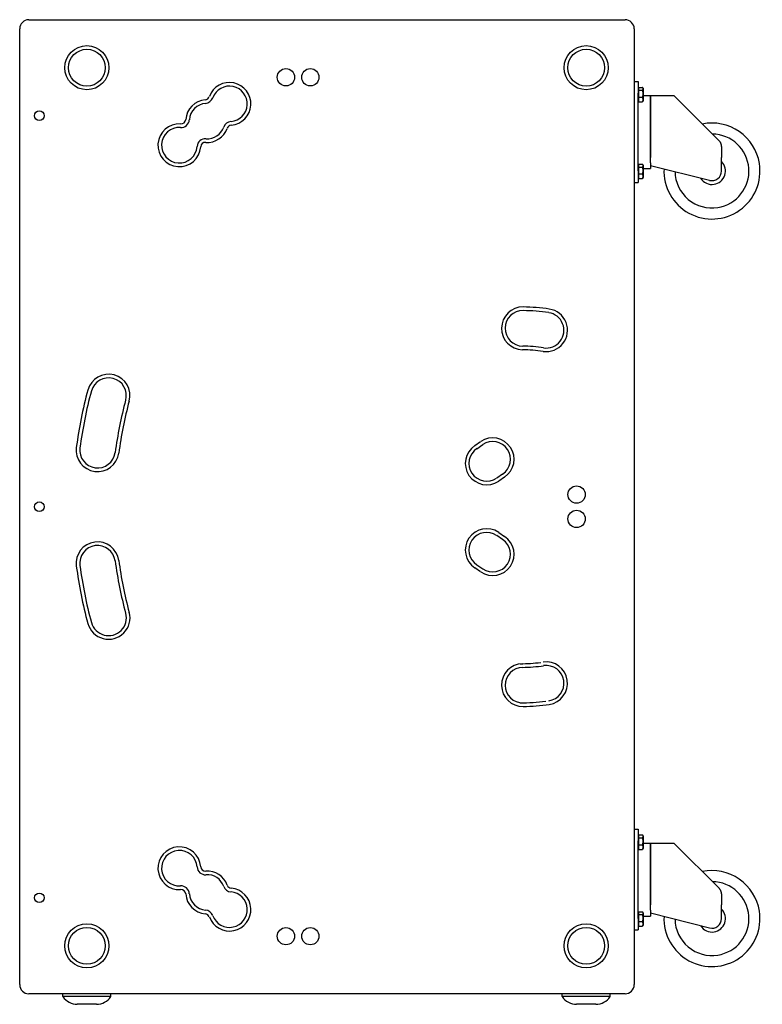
# Model space of a CAD drawing. Extents: x 22 to 3374, y -825 to 2267.
# Tile 8 of 12: x 1337 to 2110, y 257 to 1283. Entities that reach past the tile are written whole.
import ezdxf

# ---------------------------------------------------------------- set-up
doc = ezdxf.new("R2010")
doc.units = 0
doc.layers.add('KF_SW_215E_SUSP_SIDE', color=7, linetype='CONTINUOUS')

# ---------------------------------------------------------------- blocks, each defined once
blk = doc.blocks.new('KF_SW_215E_SUSP_SIDE')
at = {"layer": 'KF_SW_215E_SUSP_SIDE', "color": 7, "linetype": 'CONTINUOUS'}
for p, q in [((-310.5, 0), (310.5, 0)), ((-320, -1005.5), (-320, -9.5)), ((320, -9.5), (320, -1005.5)), ((320, -64.5), (324, -64.5)), ((324, -64.5), (324, -76.5)), ((324.6, -70.5), (324.6, -73.5)), ((324.6, -70.5), (328.7, -70.5)), ((328.8, -70.7), (328.7, -70.5)), ((328.9, -70.8), (328.8, -70.7)), ((329, -71), (328.9, -70.8)), ((329.3, -71.5), (329, -70.9)), ((329.1, -71.1), (329, -71)), ((329.1, -71.2), (329.1, -71.1)), ((329.2, -71.3), (329.1, -71.2)), ((329.2, -71.5), (329.2, -71.3)), ((329.2, -71.6), (329.2, -71.5)), ((329.3, -71.7), (329.2, -71.6)), ((329.3, -71.5), (329.3, -77.3)), ((329.3, -71.8), (329.3, -71.7)), ((329.3, -71.9), (329.3, -71.8)), ((324.6, -72.2), (324, -72.2)), ((324, -157.5), (324, -76.5)), ((324.6, -73.5), (324.6, -81)), ((324.6, -73.5), (328.7, -73.5)), ((324.6, -81), (324.6, -85.5)), ((328.7, -81), (324.6, -81)), ((328.7, -73.5), (328.8, -73.4)), ((328.8, -73.7), (328.7, -73.5)), ((328.7, -81), (328.8, -80.8)), ((328.8, -81.2), (328.7, -81)), ((328.8, -73.4), (328.9, -73.3)), ((328.8, -73.9), (328.8, -73.7)), ((328.9, -74), (328.8, -73.9)), ((328.8, -80.7), (328.9, -80.5)), ((328.8, -80.8), (328.8, -80.7)), ((328.9, -81.4), (328.8, -81.2)), ((328.9, -73.3), (329, -73.1)), ((328.9, -74.2), (328.9, -74)), ((328.9, -74.4), (328.9, -74.2)), ((329, -74.5), (328.9, -74.4)), ((328.9, -80.2), (329, -80)), ((328.9, -80.3), (328.9, -80.2)), ((328.9, -80.5), (328.9, -80.3)), ((329, -81.6), (328.9, -81.4)), ((329, -73.1), (329.1, -73)), ((329, -74.7), (329, -74.5)), ((329, -74.9), (329, -74.7)), ((329.1, -75), (329, -74.9)), ((329, -79.7), (329.1, -79.5)), ((329, -79.8), (329, -79.7)), ((329, -80), (329, -79.8)), ((329.1, -81.8), (329, -81.6)), ((329.1, -72.9), (329.2, -72.7)), ((329.1, -73), (329.1, -72.9)), ((329.1, -75.2), (329.1, -75)), ((329.1, -75.3), (329.1, -75.2)), ((329.2, -75.5), (329.1, -75.3)), ((329.1, -79.2), (329.2, -79.1)), ((329.1, -79.4), (329.1, -79.2)), ((329.1, -79.5), (329.1, -79.4)), ((329.1, -82), (329.1, -81.8)), ((329.2, -82.2), (329.1, -82)), ((329.2, -72.5), (329.3, -72.4)), ((329.2, -72.6), (329.2, -72.5)), ((329.2, -72.7), (329.2, -72.6)), ((329.2, -75.6), (329.2, -75.5)), ((329.2, -75.8), (329.2, -75.6)), ((329.2, -75.9), (329.2, -75.8)), ((329.2, -76.1), (329.2, -75.9)), ((329.3, -76.2), (329.2, -76.1)), ((329.2, -78.5), (329.3, -78.3)), ((329.2, -78.6), (329.2, -78.5)), ((329.2, -78.8), (329.2, -78.6)), ((329.2, -78.9), (329.2, -78.8)), ((329.2, -79.1), (329.2, -78.9)), ((329.3, -72), (329.3, -71.9)), ((329.3, -72.2), (329.3, -72)), ((329.3, -72.3), (329.3, -72.2)), ((329.3, -72.4), (329.3, -72.3)), ((329.3, -76.4), (329.3, -76.2)), ((329.3, -76.5), (329.3, -76.4)), ((329.3, -76.7), (329.3, -76.5)), ((329.3, -76.8), (329.3, -76.7)), ((329.3, -77), (329.3, -76.8)), ((329.3, -77.1), (329.3, -77)), ((329.3, -77.3), (329.3, -77.1)), ((329.3, -77.3), (329.3, -84.5)), ((329.3, -77.4), (329.3, -77.3)), ((329.3, -77.6), (329.3, -77.4)), ((329.3, -77.7), (329.3, -77.6)), ((329.3, -77.9), (329.3, -77.7)), ((329.3, -78), (329.3, -77.9)), ((329.3, -78.2), (329.3, -78)), ((329.3, -78.3), (329.3, -78.2)), ((329.3, -79), (337, -79)), ((337, -79), (337, -143.5)), ((337, -143.5), (337, -79)), ((337, -79), (361.3, -79)), ((361.3, -79), (408.7, -126.4)), ((324.6, -83.8), (324, -83.8)), ((324.6, -85.5), (328.7, -85.5)), ((328.7, -85.5), (328.8, -85.2)), ((328.7, -85.4), (328.7, -85.5)), ((328.7, -85.4), (328.7, -85.4)), ((328.8, -85.4), (328.7, -85.4)), ((328.8, -85.2), (328.9, -85)), ((328.8, -85.3), (328.8, -85.4)), ((328.8, -85.3), (328.8, -85.3)), ((328.8, -85.3), (328.8, -85.3)), ((328.8, -85.3), (328.8, -85.3)), ((328.8, -85.3), (328.8, -85.3)), ((328.9, -85.3), (328.8, -85.3)), ((328.8, -85.4), (328.8, -85.4)), ((328.8, -85.4), (328.8, -85.4)), ((328.8, -85.4), (328.8, -85.4)), ((328.8, -85.4), (328.8, -85.4)), ((328.9, -85), (329, -84.8)), ((328.9, -85.1), (328.9, -85.2)), ((328.9, -85.1), (328.9, -85.1)), ((328.9, -85.1), (328.9, -85.1)), ((329, -85.1), (328.9, -85.1)), ((328.9, -85.2), (328.9, -85.3)), ((328.9, -85.2), (328.9, -85.2)), ((328.9, -85.2), (328.9, -85.2)), ((328.9, -85.2), (328.9, -85.2)), ((328.9, -85.2), (328.9, -85.2)), ((328.9, -85.2), (328.9, -85.2)), ((328.9, -85.2), (328.9, -85.2)), ((329.3, -84.5), (329, -85.1)), ((329, -84.8), (329.1, -84.7)), ((329.1, -84.5), (329.2, -84.3)), ((329.1, -84.7), (329.1, -84.5)), ((329.2, -82.4), (329.2, -82.2)), ((329.2, -82.5), (329.2, -82.4)), ((329.3, -82.7), (329.2, -82.5)), ((329.2, -83.9), (329.3, -83.8)), ((329.2, -84.1), (329.2, -83.9)), ((329.2, -84.3), (329.2, -84.1)), ((329.3, -82.9), (329.3, -82.7)), ((329.3, -83.1), (329.3, -82.9)), ((329.3, -83.2), (329.3, -83.1)), ((329.3, -83.4), (329.3, -83.2)), ((329.3, -83.6), (329.3, -83.4)), ((329.3, -83.8), (329.3, -83.6)), ((408.8, -126.6), (408.7, -126.4)), ((409, -126.7), (408.8, -126.6)), ((409.2, -126.9), (409, -126.7)), ((409.4, -127.2), (409.2, -126.9)), ((409.5, -127.4), (409.4, -127.2)), ((409.7, -127.6), (409.5, -127.4)), ((409.8, -127.8), (409.7, -127.6)), ((409.9, -128), (409.8, -127.8)), ((410.1, -128.3), (409.9, -128)), ((410.2, -128.5), (410.1, -128.3)), ((410.3, -128.8), (410.2, -128.5)), ((410.4, -129), (410.3, -128.8)), ((410.5, -129.3), (410.4, -129)), ((410.6, -129.5), (410.5, -129.3)), ((410.7, -129.8), (410.6, -129.5)), ((410.7, -130), (410.7, -129.8)), ((410.8, -130.3), (410.7, -130)), ((410.9, -130.5), (410.8, -130.3)), ((410.9, -130.8), (410.9, -130.5)), ((410.9, -131), (410.9, -130.8)), ((411, -131.3), (410.9, -131)), ((411, -131.5), (411, -131.3)), ((411, -131.8), (411, -131.5)), ((411, -132), (411, -131.8)), ((411, -132), (411, -143.5)), ((337, -149), (337, -143.5)), ((411, -149), (411, -143.5)), ((324.6, -152.2), (324, -152.2)), ((324.6, -150.5), (324.6, -153.5)), ((324.6, -150.5), (328.7, -150.5)), ((324.6, -153.5), (328.7, -153.5)), ((324.6, -153.5), (324.6, -161)), ((328.8, -150.7), (328.7, -150.5)), ((328.7, -153.5), (328.8, -153.4)), ((328.8, -153.7), (328.7, -153.5)), ((328.9, -150.8), (328.8, -150.7)), ((328.8, -153.4), (328.9, -153.3)), ((328.8, -153.9), (328.8, -153.7)), ((328.9, -154), (328.8, -153.9)), ((329, -151), (328.9, -150.8)), ((328.9, -153.3), (329, -153.1)), ((329.3, -151.5), (329, -150.9)), ((329.1, -151.1), (329, -151)), ((329, -153.1), (329.1, -153)), ((329.1, -151.2), (329.1, -151.1)), ((329.2, -151.3), (329.1, -151.2)), ((329.1, -152.9), (329.2, -152.7)), ((329.1, -153), (329.1, -152.9)), ((329.2, -151.5), (329.2, -151.3)), ((329.2, -151.6), (329.2, -151.5)), ((329.3, -151.7), (329.2, -151.6)), ((329.2, -152.5), (329.3, -152.4)), ((329.2, -152.6), (329.2, -152.5)), ((329.2, -152.7), (329.2, -152.6)), ((329.3, -151.5), (329.3, -157.3)), ((329.3, -151.8), (329.3, -151.7)), ((329.3, -151.9), (329.3, -151.8)), ((329.3, -152), (329.3, -151.9)), ((329.3, -152.2), (329.3, -152)), ((329.3, -152.3), (329.3, -152.2)), ((329.3, -152.4), (329.3, -152.3)), ((337, -149), (337, -151.8)), ((337, -151.8), (398.5, -167.3)), ((337, -151.8), (337, -153.7)), ((337, -153.7), (337, -155)), ((411, -157.7), (411, -149)), ((324, -157.5), (324, -169.5)), ((324.6, -163.8), (324, -163.8)), ((328.7, -161), (324.6, -161)), ((324.6, -161), (324.6, -165.5)), ((328.7, -161), (328.8, -160.8)), ((328.8, -161.2), (328.7, -161)), ((328.8, -160.7), (328.9, -160.5)), ((328.8, -160.8), (328.8, -160.7)), ((328.9, -161.4), (328.8, -161.2)), ((328.9, -154.2), (328.9, -154)), ((328.9, -154.4), (328.9, -154.2)), ((329, -154.5), (328.9, -154.4)), ((328.9, -160.2), (329, -160)), ((328.9, -160.3), (328.9, -160.2)), ((328.9, -160.5), (328.9, -160.3)), ((329, -161.6), (328.9, -161.4)), ((329, -154.7), (329, -154.5)), ((329, -154.9), (329, -154.7)), ((329.1, -155), (329, -154.9)), ((329, -159.7), (329.1, -159.5)), ((329, -159.8), (329, -159.7)), ((329, -160), (329, -159.8)), ((329.1, -161.8), (329, -161.6)), ((329.1, -155.2), (329.1, -155)), ((329.1, -155.3), (329.1, -155.2)), ((329.2, -155.5), (329.1, -155.3)), ((329.1, -159.2), (329.2, -159.1)), ((329.1, -159.4), (329.1, -159.2)), ((329.1, -159.5), (329.1, -159.4)), ((329.1, -162), (329.1, -161.8)), ((329.2, -162.2), (329.1, -162)), ((329.2, -155.6), (329.2, -155.5)), ((329.2, -155.8), (329.2, -155.6)), ((329.2, -155.9), (329.2, -155.8)), ((329.2, -156.1), (329.2, -155.9)), ((329.3, -156.2), (329.2, -156.1)), ((329.2, -158.5), (329.3, -158.3)), ((329.2, -158.6), (329.2, -158.5)), ((329.2, -158.8), (329.2, -158.6)), ((329.2, -158.9), (329.2, -158.8)), ((329.2, -159.1), (329.2, -158.9)), ((329.2, -162.4), (329.2, -162.2)), ((329.2, -162.5), (329.2, -162.4)), ((329.3, -162.7), (329.2, -162.5)), ((329.2, -163.9), (329.3, -163.8)), ((329.2, -164.1), (329.2, -163.9)), ((329.2, -164.3), (329.2, -164.1)), ((329.3, -155), (337, -155)), ((329.3, -156.4), (329.3, -156.2)), ((329.3, -156.5), (329.3, -156.4)), ((329.3, -156.7), (329.3, -156.5)), ((329.3, -156.8), (329.3, -156.7)), ((329.3, -157), (329.3, -156.8)), ((329.3, -157.1), (329.3, -157)), ((329.3, -157.3), (329.3, -157.1)), ((329.3, -157.3), (329.3, -164.5)), ((329.3, -157.4), (329.3, -157.3)), ((329.3, -157.6), (329.3, -157.4)), ((329.3, -157.7), (329.3, -157.6)), ((329.3, -157.9), (329.3, -157.7)), ((329.3, -158), (329.3, -157.9)), ((329.3, -158.2), (329.3, -158)), ((329.3, -158.3), (329.3, -158.2)), ((329.3, -162.9), (329.3, -162.7)), ((329.3, -163.1), (329.3, -162.9)), ((329.3, -163.2), (329.3, -163.1)), ((329.3, -163.4), (329.3, -163.2)), ((329.3, -163.6), (329.3, -163.4)), ((329.3, -163.8), (329.3, -163.6)), ((320, -169.5), (324, -169.5)), ((324.6, -165.5), (328.7, -165.5)), ((328.7, -165.5), (328.8, -165.2)), ((328.7, -165.4), (328.7, -165.5)), ((328.7, -165.4), (328.7, -165.4)), ((328.8, -165.4), (328.7, -165.4)), ((328.8, -165.2), (328.9, -165)), ((328.8, -165.3), (328.8, -165.4)), ((328.8, -165.3), (328.8, -165.3)), ((328.8, -165.3), (328.8, -165.3)), ((328.8, -165.3), (328.8, -165.3)), ((328.8, -165.3), (328.8, -165.3)), ((328.9, -165.3), (328.8, -165.3)), ((328.8, -165.4), (328.8, -165.4)), ((328.8, -165.4), (328.8, -165.4)), ((328.8, -165.4), (328.8, -165.4)), ((328.8, -165.4), (328.8, -165.4)), ((328.9, -165), (329, -164.8)), ((328.9, -165.1), (328.9, -165.2)), ((328.9, -165.1), (328.9, -165.1)), ((328.9, -165.1), (328.9, -165.1)), ((329, -165.1), (328.9, -165.1)), ((328.9, -165.2), (328.9, -165.3)), ((328.9, -165.2), (328.9, -165.2)), ((328.9, -165.2), (328.9, -165.2)), ((328.9, -165.2), (328.9, -165.2)), ((328.9, -165.2), (328.9, -165.2)), ((328.9, -165.2), (328.9, -165.2)), ((328.9, -165.2), (328.9, -165.2)), ((329.3, -164.5), (329, -165.1)), ((329, -164.8), (329.1, -164.7)), ((329.1, -164.5), (329.2, -164.3)), ((329.1, -164.7), (329.1, -164.5)), ((153.9, -443.8), (160.1, -439.6)), ((156.1, -447), (162.2, -442.8)), ((182.9, -473.4), (176.8, -477.6)), ((185.1, -476.6), (178.9, -480.8)), ((182.9, -541.6), (176.8, -537.4)), ((178.9, -534.2), (185.1, -538.4)), ((160.1, -575.4), (153.9, -571.2)), ((156.1, -568), (162.2, -572.2)), ((320, -843.5), (324, -843.5)), ((324, -843.5), (324, -855.5)), ((324.6, -851.2), (324, -851.2)), ((324.6, -849.5), (324.6, -852.5)), ((324.6, -849.5), (328.7, -849.5)), ((328.8, -849.7), (328.7, -849.5)), ((328.9, -849.8), (328.8, -849.7)), ((329, -850), (328.9, -849.8)), ((329.3, -850.5), (329, -849.9)), ((329.1, -850.1), (329, -850)), ((329.1, -850.2), (329.1, -850.1)), ((329.2, -850.3), (329.1, -850.2)), ((329.2, -850.5), (329.2, -850.3)), ((329.2, -850.6), (329.2, -850.5)), ((329.3, -850.7), (329.2, -850.6)), ((329.2, -851.5), (329.3, -851.4)), ((329.2, -851.6), (329.2, -851.5)), ((329.3, -850.5), (329.3, -856.3)), ((329.3, -850.8), (329.3, -850.7)), ((329.3, -850.9), (329.3, -850.8)), ((329.3, -851), (329.3, -850.9)), ((329.3, -851.2), (329.3, -851)), ((329.3, -851.3), (329.3, -851.2)), ((329.3, -851.4), (329.3, -851.3)), ((324, -936.5), (324, -855.5)), ((324.6, -852.5), (324.6, -860)), ((324.6, -852.5), (328.7, -852.5)), ((328.7, -860), (324.6, -860)), ((324.6, -860), (324.6, -864.5)), ((328.7, -852.5), (328.8, -852.4)), ((328.8, -852.7), (328.7, -852.5)), ((328.7, -860), (328.8, -859.8)), ((328.8, -860.2), (328.7, -860)), ((328.8, -852.4), (328.9, -852.3)), ((328.8, -852.9), (328.8, -852.7)), ((328.9, -853), (328.8, -852.9)), ((328.8, -859.7), (328.9, -859.5)), ((328.8, -859.8), (328.8, -859.7)), ((328.9, -860.4), (328.8, -860.2)), ((328.9, -852.3), (329, -852.1)), ((328.9, -853.2), (328.9, -853)), ((328.9, -853.4), (328.9, -853.2)), ((329, -853.5), (328.9, -853.4)), ((328.9, -859.2), (329, -859)), ((328.9, -859.3), (328.9, -859.2)), ((328.9, -859.5), (328.9, -859.3)), ((329, -860.6), (328.9, -860.4)), ((329, -852.1), (329.1, -852)), ((329, -853.7), (329, -853.5)), ((329, -853.9), (329, -853.7)), ((329.1, -854), (329, -853.9)), ((329, -858.7), (329.1, -858.5)), ((329, -858.8), (329, -858.7)), ((329, -859), (329, -858.8)), ((329.1, -860.8), (329, -860.6)), ((329.1, -851.9), (329.2, -851.7)), ((329.1, -852), (329.1, -851.9)), ((329.1, -854.2), (329.1, -854)), ((329.1, -854.3), (329.1, -854.2)), ((329.2, -854.5), (329.1, -854.3)), ((329.1, -858.2), (329.2, -858.1)), ((329.1, -858.4), (329.1, -858.2)), ((329.1, -858.5), (329.1, -858.4)), ((329.1, -861), (329.1, -860.8)), ((329.2, -861.2), (329.1, -861)), ((329.2, -851.7), (329.2, -851.6)), ((329.2, -854.6), (329.2, -854.5)), ((329.2, -854.8), (329.2, -854.6)), ((329.2, -854.9), (329.2, -854.8)), ((329.2, -855.1), (329.2, -854.9)), ((329.3, -855.2), (329.2, -855.1)), ((329.2, -857.5), (329.3, -857.3)), ((329.2, -857.6), (329.2, -857.5)), ((329.2, -857.8), (329.2, -857.6)), ((329.2, -857.9), (329.2, -857.8)), ((329.2, -858.1), (329.2, -857.9)), ((329.2, -861.4), (329.2, -861.2)), ((329.2, -861.5), (329.2, -861.4)), ((329.3, -861.7), (329.2, -861.5)), ((329.3, -855.4), (329.3, -855.2)), ((329.3, -855.5), (329.3, -855.4)), ((329.3, -855.7), (329.3, -855.5)), ((329.3, -855.8), (329.3, -855.7)), ((329.3, -856), (329.3, -855.8)), ((329.3, -856.1), (329.3, -856)), ((329.3, -856.3), (329.3, -856.1)), ((329.3, -856.4), (329.3, -856.3)), ((329.3, -856.3), (329.3, -863.5)), ((329.3, -856.6), (329.3, -856.4)), ((329.3, -856.7), (329.3, -856.6)), ((329.3, -856.9), (329.3, -856.7)), ((329.3, -857), (329.3, -856.9)), ((329.3, -857.2), (329.3, -857)), ((329.3, -857.3), (329.3, -857.2)), ((329.3, -858), (337, -858)), ((329.3, -861.9), (329.3, -861.7)), ((337, -858), (337, -922.5)), ((337, -922.5), (337, -858)), ((337, -858), (361.3, -858)), ((361.3, -858), (408.7, -905.4)), ((324.6, -862.8), (324, -862.8)), ((324.6, -864.5), (328.7, -864.5)), ((328.7, -864.5), (328.8, -864.2)), ((328.7, -864.4), (328.7, -864.5)), ((328.7, -864.4), (328.7, -864.4)), ((328.8, -864.4), (328.7, -864.4)), ((328.8, -864.2), (328.9, -864)), ((328.8, -864.3), (328.8, -864.4)), ((328.8, -864.3), (328.8, -864.3)), ((328.8, -864.3), (328.8, -864.3)), ((328.8, -864.3), (328.8, -864.3)), ((328.8, -864.3), (328.8, -864.3)), ((328.9, -864.3), (328.8, -864.3)), ((328.8, -864.4), (328.8, -864.4)), ((328.8, -864.4), (328.8, -864.4)), ((328.8, -864.4), (328.8, -864.4)), ((328.8, -864.4), (328.8, -864.4)), ((328.9, -864), (329, -863.8)), ((328.9, -864.1), (328.9, -864.2)), ((328.9, -864.1), (328.9, -864.1)), ((328.9, -864.1), (328.9, -864.1)), ((329, -864.1), (328.9, -864.1)), ((328.9, -864.2), (328.9, -864.3)), ((328.9, -864.2), (328.9, -864.2)), ((328.9, -864.2), (328.9, -864.2)), ((328.9, -864.2), (328.9, -864.2)), ((328.9, -864.2), (328.9, -864.2)), ((328.9, -864.2), (328.9, -864.2)), ((328.9, -864.2), (328.9, -864.2)), ((329.3, -863.5), (329, -864.1)), ((329, -863.8), (329.1, -863.7)), ((329.1, -863.5), (329.2, -863.3)), ((329.1, -863.7), (329.1, -863.5)), ((329.2, -862.9), (329.3, -862.8)), ((329.2, -863.1), (329.2, -862.9)), ((329.2, -863.3), (329.2, -863.1)), ((329.3, -862.1), (329.3, -861.9)), ((329.3, -862.2), (329.3, -862.1)), ((329.3, -862.4), (329.3, -862.2)), ((329.3, -862.6), (329.3, -862.4)), ((329.3, -862.8), (329.3, -862.6)), ((408.8, -905.6), (408.7, -905.4)), ((409, -905.7), (408.8, -905.6)), ((409.2, -905.9), (409, -905.7)), ((409.4, -906.2), (409.2, -905.9)), ((409.5, -906.4), (409.4, -906.2)), ((409.7, -906.6), (409.5, -906.4)), ((409.8, -906.8), (409.7, -906.6)), ((409.9, -907), (409.8, -906.8)), ((410.1, -907.3), (409.9, -907)), ((410.2, -907.5), (410.1, -907.3)), ((410.3, -907.8), (410.2, -907.5)), ((410.4, -908), (410.3, -907.8)), ((410.5, -908.3), (410.4, -908)), ((410.6, -908.5), (410.5, -908.3)), ((410.7, -908.8), (410.6, -908.5)), ((410.7, -909), (410.7, -908.8)), ((410.8, -909.3), (410.7, -909)), ((410.9, -909.5), (410.8, -909.3)), ((410.9, -909.8), (410.9, -909.5)), ((410.9, -910), (410.9, -909.8)), ((411, -910.3), (410.9, -910)), ((411, -910.5), (411, -910.3)), ((411, -910.8), (411, -910.5)), ((411, -911), (411, -910.8)), ((411, -911), (411, -922.5)), ((337, -928), (337, -922.5)), ((411, -928), (411, -922.5)), ((324.6, -931.2), (324, -931.2)), ((324.6, -929.5), (324.6, -932.5)), ((324.6, -929.5), (328.7, -929.5)), ((324.6, -932.5), (324.6, -940)), ((324.6, -932.5), (328.7, -932.5)), ((328.8, -929.7), (328.7, -929.5)), ((328.7, -932.5), (328.8, -932.4)), ((328.8, -932.7), (328.7, -932.5)), ((328.9, -929.8), (328.8, -929.7)), ((328.8, -932.4), (328.9, -932.3)), ((328.8, -932.9), (328.8, -932.7)), ((328.9, -933), (328.8, -932.9)), ((329, -930), (328.9, -929.8)), ((328.9, -932.3), (329, -932.1)), ((328.9, -933.2), (328.9, -933)), ((328.9, -933.4), (328.9, -933.2)), ((329, -933.5), (328.9, -933.4)), ((329.3, -930.5), (329, -929.9)), ((329.1, -930.1), (329, -930)), ((329, -932.1), (329.1, -932)), ((329, -933.7), (329, -933.5)), ((329.1, -930.2), (329.1, -930.1)), ((329.2, -930.3), (329.1, -930.2)), ((329.1, -931.9), (329.2, -931.7)), ((329.1, -932), (329.1, -931.9)), ((329.2, -930.5), (329.2, -930.3)), ((329.2, -930.6), (329.2, -930.5)), ((329.3, -930.7), (329.2, -930.6)), ((329.2, -931.5), (329.3, -931.4)), ((329.2, -931.6), (329.2, -931.5)), ((329.2, -931.7), (329.2, -931.6)), ((329.3, -930.5), (329.3, -936.3)), ((329.3, -930.8), (329.3, -930.7)), ((329.3, -930.9), (329.3, -930.8)), ((329.3, -931), (329.3, -930.9)), ((329.3, -931.2), (329.3, -931)), ((329.3, -931.3), (329.3, -931.2)), ((329.3, -931.4), (329.3, -931.3)), ((337, -928), (337, -930.8)), ((337, -930.8), (398.5, -946.3)), ((337, -930.8), (337, -932.7)), ((337, -932.7), (337, -934)), ((411, -936.7), (411, -928)), ((324, -936.5), (324, -948.5)), ((324.6, -942.8), (324, -942.8)), ((328.7, -940), (324.6, -940)), ((324.6, -940), (324.6, -944.5)), ((328.7, -940), (328.8, -939.8)), ((328.8, -940.2), (328.7, -940)), ((328.8, -939.7), (328.9, -939.5)), ((328.8, -939.8), (328.8, -939.7)), ((328.9, -940.4), (328.8, -940.2)), ((328.9, -939.2), (329, -939)), ((328.9, -939.3), (328.9, -939.2)), ((328.9, -939.5), (328.9, -939.3)), ((329, -940.6), (328.9, -940.4)), ((328.9, -944), (329, -943.8)), ((329, -933.9), (329, -933.7)), ((329.1, -934), (329, -933.9)), ((329, -938.7), (329.1, -938.5)), ((329, -938.8), (329, -938.7)), ((329, -939), (329, -938.8)), ((329.1, -940.8), (329, -940.6)), ((329.3, -943.5), (329, -944.1)), ((329, -943.8), (329.1, -943.7)), ((329.1, -934.2), (329.1, -934)), ((329.1, -934.3), (329.1, -934.2)), ((329.2, -934.5), (329.1, -934.3)), ((329.1, -938.2), (329.2, -938.1)), ((329.1, -938.4), (329.1, -938.2)), ((329.1, -938.5), (329.1, -938.4)), ((329.1, -941), (329.1, -940.8)), ((329.2, -941.2), (329.1, -941)), ((329.1, -943.5), (329.2, -943.3)), ((329.1, -943.7), (329.1, -943.5)), ((329.2, -934.6), (329.2, -934.5)), ((329.2, -934.8), (329.2, -934.6)), ((329.2, -934.9), (329.2, -934.8)), ((329.2, -935.1), (329.2, -934.9)), ((329.3, -935.2), (329.2, -935.1)), ((329.2, -937.5), (329.3, -937.3)), ((329.2, -937.6), (329.2, -937.5)), ((329.2, -937.8), (329.2, -937.6)), ((329.2, -937.9), (329.2, -937.8)), ((329.2, -938.1), (329.2, -937.9)), ((329.2, -941.4), (329.2, -941.2)), ((329.2, -941.5), (329.2, -941.4)), ((329.3, -941.7), (329.2, -941.5)), ((329.2, -942.9), (329.3, -942.8)), ((329.2, -943.1), (329.2, -942.9)), ((329.2, -943.3), (329.2, -943.1)), ((329.3, -934), (337, -934)), ((329.3, -935.4), (329.3, -935.2)), ((329.3, -935.5), (329.3, -935.4)), ((329.3, -935.7), (329.3, -935.5)), ((329.3, -935.8), (329.3, -935.7)), ((329.3, -936), (329.3, -935.8)), ((329.3, -936.1), (329.3, -936)), ((329.3, -936.3), (329.3, -936.1)), ((329.3, -936.4), (329.3, -936.3)), ((329.3, -936.3), (329.3, -943.5)), ((329.3, -936.6), (329.3, -936.4)), ((329.3, -936.7), (329.3, -936.6)), ((329.3, -936.9), (329.3, -936.7)), ((329.3, -937), (329.3, -936.9)), ((329.3, -937.2), (329.3, -937)), ((329.3, -937.3), (329.3, -937.2)), ((329.3, -941.9), (329.3, -941.7)), ((329.3, -942.1), (329.3, -941.9)), ((329.3, -942.2), (329.3, -942.1)), ((329.3, -942.4), (329.3, -942.2)), ((329.3, -942.6), (329.3, -942.4)), ((329.3, -942.8), (329.3, -942.6)), ((320, -948.5), (324, -948.5)), ((324.6, -944.5), (328.7, -944.5)), ((328.7, -944.5), (328.8, -944.2)), ((328.7, -944.4), (328.7, -944.5)), ((328.7, -944.4), (328.7, -944.4)), ((328.8, -944.4), (328.7, -944.4)), ((328.8, -944.2), (328.9, -944)), ((328.8, -944.3), (328.8, -944.4)), ((328.8, -944.3), (328.8, -944.3)), ((328.8, -944.3), (328.8, -944.3)), ((328.8, -944.3), (328.8, -944.3)), ((328.8, -944.3), (328.8, -944.3)), ((328.9, -944.3), (328.8, -944.3)), ((328.8, -944.4), (328.8, -944.4)), ((328.8, -944.4), (328.8, -944.4)), ((328.8, -944.4), (328.8, -944.4)), ((328.8, -944.4), (328.8, -944.4)), ((328.9, -944.1), (328.9, -944.2)), ((328.9, -944.1), (328.9, -944.1)), ((328.9, -944.1), (328.9, -944.1)), ((329, -944.1), (328.9, -944.1)), ((328.9, -944.2), (328.9, -944.3)), ((328.9, -944.2), (328.9, -944.2)), ((328.9, -944.2), (328.9, -944.2)), ((328.9, -944.2), (328.9, -944.2)), ((328.9, -944.2), (328.9, -944.2)), ((328.9, -944.2), (328.9, -944.2)), ((328.9, -944.2), (328.9, -944.2)), ((310.5, -1015), (-310.5, -1015)), ((-275, -1018), (-275, -1015)), ((-225, -1018), (-225, -1015)), ((245, -1018), (245, -1015)), ((295, -1018), (295, -1015)), ((-248.4, -1018), (-275, -1018)), ((-240, -1026), (-260, -1026)), ((-225, -1018), (-248.4, -1018)), ((271.6, -1018), (245, -1018)), ((280, -1026), (260, -1026)), ((295, -1018), (271.6, -1018))]:
    blk.add_line(p, q, dxfattribs=at)
for centre, radius in [((-250, -50), 23), ((270, -50), 23), ((-250, -50), 19.2), ((270, -50), 19.2), ((-42.7, -60), 9), ((-17.3, -60), 9), ((-299.5, -100), 5), ((260, -494.8), 9), ((-299.5, -507.5), 5), ((260, -520.2), 9), ((260, -520.2), 9), ((-299.5, -915), 5), ((-250, -965), 23), ((270, -965), 23), ((-250, -965), 19.2), ((-42.7, -955), 9), ((-17.3, -955), 9), ((270, -965), 19.2)]:
    blk.add_circle(centre, radius, dxfattribs=at)
for centre, radius, start, end in [((-310.5, -9.5), 9.5, 90, 180), ((310.5, -9.5), 9.5, 0, 90), ((-101.5, -87.7), 22.3, 274.9348, 159.9608), ((-101.5, -87.7), 18.5, 274.9348, 159.9608), ((-127.2, -78.4), 5, 274.9348, 339.9608), ((-127.2, -78.4), 8.8, 274.9348, 339.9608), ((-124.8, -105.6), 22.3, 94.9348, 175.8504), ((-124.8, -105.6), 18.5, 94.9348, 175.8504), ((-153.7, -130.8), 22.3, 86.5452, 355.8504), ((-153.7, -130.8), 18.5, 86.5452, 355.8504), ((-152.1, -103.6), 8.8, 266.5452, 355.8504), ((-152.1, -103.6), 5, 266.5452, 355.8504), ((-124.8, -105.6), 18.5, 266.5452, 339.9608), ((-99.2, -114.9), 8.8, 94.9348, 159.9608), ((-99.2, -114.9), 5, 94.9348, 159.9608), ((401, -157.7), 50, 9.12, 101.5818), ((-124.8, -105.6), 22.3, 266.5452, 339.9608), ((401, -157.7), 38.5, 279.12, 89.3359), ((-126.5, -132.8), 8.8, 86.5452, 175.8504), ((-126.5, -132.8), 5, 86.5452, 175.8504), ((401, -157.7), 50, 177.3302, 9.12), ((401, -157.7), 14, 279.12, 44.4153), ((401, -157.7), 38.5, 180.8479, 279.12), ((401, -157.7), 10, 255.7932, 0), ((401, -157.7), 14, 211.3779, 279.12), ((204.1, -321.6), 22.3, 89.1261, 269.1261), ((204.1, -321.6), 18.5, 89.1261, 269.1261), ((201.3, -508), 208.7, 81.6543, 89.1261), ((201.3, -508), 204.9, 81.6543, 89.1261), ((228.3, -323.6), 22.3, 261.6543, 81.6543), ((228.3, -323.6), 18.5, 261.6543, 81.6543), ((201.3, -508), 167.9, 81.6543, 89.1261), ((201.3, -508), 164.1, 81.6543, 89.1261), ((-227.4, -391.7), 22.3, 344.9499, 164.9499), ((-227.4, -391.7), 18.5, 344.9499, 164.9499), ((205.9, -508.2), 471.1, 164.9499, 172.3712), ((205.9, -508.2), 467.3, 164.9499, 172.3712), ((205.9, -508.2), 430.3, 164.9499, 172.3712), ((205.9, -508.2), 426.5, 164.9499, 172.3712), ((172.6, -458.1), 22.3, 304.0497, 124.0497), ((172.6, -458.1), 18.5, 304.0497, 124.0497), ((-238.9, -448.6), 22.3, 172.3712, 352.3712), ((-238.9, -448.6), 18.5, 172.3712, 352.3712), ((166.4, -462.3), 22.3, 124.0497, 304.0497), ((166.4, -462.3), 18.5, 124.0497, 304.0497), ((166.4, -552.7), 22.3, 55.9503, 235.9503), ((166.4, -552.7), 18.5, 55.9503, 235.9503), ((172.6, -556.9), 22.3, 235.9503, 55.9503), ((172.6, -556.9), 18.5, 235.9503, 55.9503), ((-238.9, -566.4), 22.3, 7.6288, 187.6288), ((-238.9, -566.4), 18.5, 7.6288, 187.6288), ((205.9, -506.8), 430.3, 187.6288, 195.0501), ((205.9, -506.8), 426.5, 187.6288, 195.0501), ((205.9, -506.8), 471.1, 187.6288, 195.0501), ((205.9, -506.8), 467.3, 187.6288, 195.0501), ((-227.4, -623.3), 22.3, 195.0501, 15.0501), ((-227.4, -623.3), 18.5, 195.0501, 15.0501), ((204.1, -693.4), 22.3, 90.8739, 270.8739), ((204.1, -693.4), 18.5, 90.8739, 270.8739), ((201.3, -507), 164.1, 270, 277.4718), ((201.3, -507), 167.9, 270.8739, 278.3457), ((228.3, -691.4), 22.3, 278.3457, 98.3457), ((228.3, -691.4), 18.5, 278.3457, 98.3457), ((201.3, -507), 204.9, 270, 277.4718), ((201.3, -507), 208.7, 270.8739, 278.3457), ((-153.7, -884.2), 22.3, 4.1496, 273.4548), ((-153.7, -884.2), 18.5, 4.1496, 273.4548), ((-126.5, -882.2), 8.8, 184.1496, 273.4548), ((-126.5, -882.2), 5, 184.1496, 273.4548), ((-124.8, -909.4), 22.3, 20.0392, 93.4548), ((-124.8, -909.4), 18.5, 20.0392, 93.4548), ((401, -936.7), 50, 9.12, 101.5818), ((-152.1, -911.4), 8.8, 4.1496, 93.4548), ((-99.2, -900.1), 5, 200.0392, 265.0652), ((401, -936.7), 38.5, 279.12, 89.3359), ((-152.1, -911.4), 5, 4.1496, 93.4548), ((-124.8, -909.4), 22.3, 184.1496, 265.0652), ((-124.8, -909.4), 18.5, 184.1496, 265.0652), ((-101.5, -927.3), 22.3, 200.0392, 85.0652), ((-101.5, -927.3), 18.5, 200.0392, 85.0652), ((-99.2, -900.1), 8.8, 200.0392, 265.0652), ((-127.2, -936.6), 5, 20.0392, 85.0652), ((-127.2, -936.6), 8.8, 20.0392, 85.0652), ((401, -936.7), 50, 177.3302, 9.12), ((401, -936.7), 14, 279.12, 44.4153), ((401, -936.7), 38.5, 180.8479, 279.12), ((401, -936.7), 10, 255.7932, 0), ((401, -936.7), 14, 211.3779, 279.12), ((-310.5, -1005.5), 9.5, 180, 270), ((310.5, -1005.5), 9.5, 270, 0), ((-260, -1008), 18, 213.749, 270), ((-240, -1008), 18, 270, 326.251), ((260, -1008), 18, 213.749, 270), ((280, -1008), 18, 270, 326.251)]:
    blk.add_arc(centre, radius, start, end, dxfattribs=at)

msp = doc.modelspace()

# ---------------------------------------------------------------- block references
at = {"layer": 'KF_SW_215E_SUSP_SIDE'}
msp.add_blockref('KF_SW_215E_SUSP_SIDE', (1656.9, 1283.4), dxfattribs=at)

doc.saveas('drawing.dxf')
